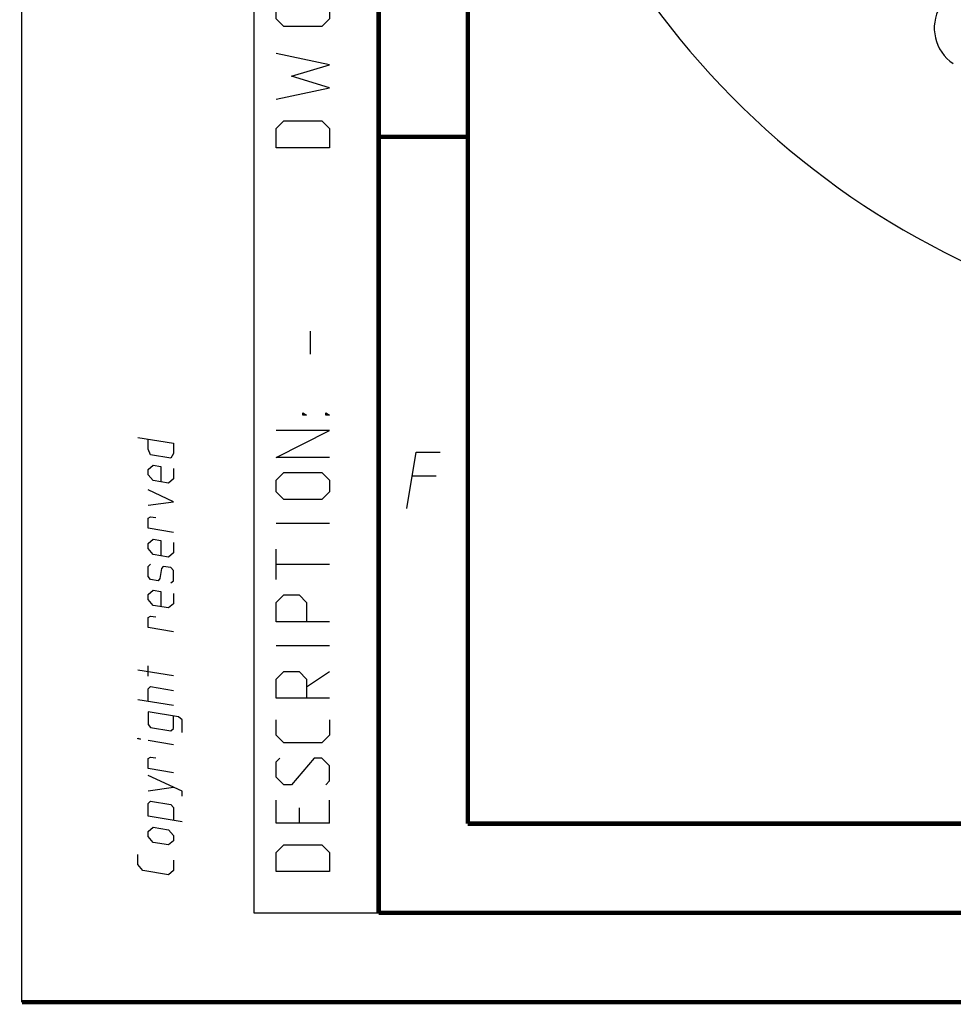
# Model space of a CAD drawing. Header units: millimetres. Extents: x 0 to 420, y 0 to 297.
# Tile 1 of 256: x 0 to 52, y 0 to 55. Entities that reach past the tile are written whole.
import ezdxf

# ---------------------------------------------------------------- set-up
doc = ezdxf.new("R2010")
doc.units = ezdxf.units.MM
doc.header["$LTSCALE"] = 23.1
doc.header["$PDMODE"] = 3
doc.header["$PDSIZE"] = 0.3125
doc.layers.get('0').update_dxf_attribs({"linetype": 'CONTINUOUS'})
doc.layers.get('Defpoints').update_dxf_attribs({"linetype": 'CONTINUOUS'})
doc.layers.add('DIM_PILOTEES', color=7, linetype='CONTINUOUS')
doc.styles.get("Standard").update_dxf_attribs({"font": 'txt', "width": 0.7})
doc.dimstyles.new('DIMSTYLE_9', dxfattribs={"dimtxt": 2.5, "dimasz": 3.5, "dimexe": 2, "dimexo": 0, "dimgap": 2.5, "dimtad": 1, "dimdsep": 46, "dimtxsty": 'Standard', "dimblk": '_FILLED', "dimblk1": '_FILLED', "dimblk2": '_FILLED', "dimcen": 0.09, "dimazin": 2, "dimtp": 0.5, "dimtm": 0.5, "dimtfac": 1, "dimtofl": 0, "dimtmove": 0, "dimatfit": 3, "dimldrblk": '_FILLED', "dimfxl": 0, "dimtolj": 1, "dimarcsym": 0})

# ---------------------------------------------------------------- blocks, each defined once
blk = doc.blocks.new('_FILLED')
at = {"color": 0, "linetype": 'ByBlock'}
blk.add_solid([(0, 0), (-1, 0.143), (-1, -0.143)], dxfattribs=at)
blk = doc.blocks.new('*D17')
at = {"layer": 'Defpoints', "color": 0, "linetype": 'Continuous'}
for p in [(26.572, 84.38), (72.546, 83.042), (116.973, 71.138), (76.555, 37.223)]:
    blk.add_point(p, dxfattribs=at)
at = {"layer": 'DIM_PILOTEES', "color": 0, "linetype": 'Continuous', "lineweight": -2}
for p, q in [((116.973, 71.138), (115.041, 71.655)), ((76.555, 37.223), (76.38, 39.215))]:
    blk.add_line(p, q, dxfattribs=at)
blk.add_arc((72.546, 83.042), 45.994, 349.3611, 270.6389, dxfattribs=at)
at = {"layer": 'DIM_PILOTEES', "color": 0, "linetype": 'Continuous', "lineweight": -2, "xscale": 3.5, "yscale": 3.5, "zscale": 3.5}
for p, rotation in [((116.973, 71.138), 257.1805517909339), ((76.555, 37.223), 2.819448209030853)]:
    blk.add_blockref('_FILLED', p, dxfattribs=dict(at, rotation=rotation))
at = {"layer": 'DIM_PILOTEES', "color": 0, "linetype": 'Continuous', "insert": (60.103, 133.353), "char_height": 2.5, "width": 26.73214, "attachment_point": 2, "rotation": 13.8919, "line_spacing_factor": 0.9}
blk.add_mtext('\\A1;{\\ftxt;\\W0.0001;\\H0.0001;\\~}{\\ftxt;\\W7.1285714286;\\H2.5; }{\\ftxt;\\W0.0001;\\H0.0001;\\~}', dxfattribs=at)

msp = doc.modelspace()

# ---------------------------------------------------------------- linework, layer by layer
at = {"color": 7, "linetype": 'Continuous'}
for p, q in [((0, 0), (0, 297)), ((25, 9.9999), (25, 10)), ((409.86, 10.0737), (25.007, 10.0134))]:
    msp.add_line(p, q, dxfattribs=at)
at = {"color": 2, "linetype": 'Continuous'}
for p, q in [((13, 292), (13, 5)), ((20, 292), (20, 5)), ((16.1786, 36.3214), (16.1786, 37.6071)), ((23.2333, 29.4749), (21.8833, 29.4749)), ((17.25, 26.8214), (14.25, 26.8214)), ((14.25, 23.6786), (14.25, 25.3929)), ((17.25, 24.5357), (14.25, 24.5357)), ((17.25, 19.9643), (14.25, 19.9643)), ((7.0715, 18.2775), (7.0715, 18.8489)), ((8.5001, 18.2823), (6.5001, 18.6089)), ((15.9643, 17.6786), (17.25, 18.5357)), ((8.5001, 16.6157), (6.5001, 16.9422)), ((8.5001, 14.4252), (7.0715, 14.6584)), ((7.0715, 11.8489), (8.5001, 12.0442)), ((17.25, 10.0357), (17.25, 11.3214)), ((15.5357, 10.8929), (15.5357, 10.0357)), ((13, 5), (20, 5))]:
    msp.add_line(p, q, dxfattribs=at)
at = {"color": 7, "linetype": 'Continuous', "const_width": 0.25}
for points in [[(20, 292), (20, 5)], [(25, 10), (25, 287)], [(20.0002, 48.5), (25.0002, 48.5)], [(409.8307, 10.048), (25, 10)], [(20, 5), (415, 5)], [(420, 0), (0, 0)]]:
    msp.add_lwpolyline(points, dxfattribs=at)
at = {"color": 2, "linetype": 'Continuous'}
for points in [[(15.5357, 55.5357), (15.5357, 56.1786), (17.25, 56.1786), (17.25, 55.1071), (16.8214, 54.6786), (14.6786, 54.6786), (14.25, 55.1071), (14.25, 56.1786)], [(14.25, 50.6071), (17.25, 51.25), (15.1071, 51.8929), (17.25, 52.5357), (14.25, 53.1786)], [(17.25, 47.8929), (14.25, 47.8929), (14.25, 48.9643), (14.6786, 49.3929), (16.8214, 49.3929), (17.25, 48.9643), (17.25, 47.8929)], [(15.9643, 32.8929), (15.75, 32.8929), (15.75, 33.0357), (15.9643, 32.8929)], [(17.25, 32.8929), (17.0357, 32.8929), (17.0357, 33.0357), (17.25, 32.8929)], [(17.25, 30.5357), (14.25, 30.5357), (17.25, 32.0357), (14.25, 32.0357)], [(6.5001, 31.6565), (8.5001, 31.3299), (8.5001, 30.7585), (8.3572, 30.4961), (7.2144, 30.6827), (7.0715, 30.9918), (7.0715, 31.5632)], [(21.5894, 27.6749), (22.1037, 30.8249), (23.4537, 30.8249)], [(8.5001, 29.9014), (8.5001, 29.3299), (8.2144, 29.0909), (7.3572, 29.2308), (7.0715, 29.5632), (7.0715, 29.8489), (7.3572, 30.088), (7.7858, 30.018), (7.7858, 29.1608)], [(16.8214, 28.1786), (14.6786, 28.1786), (14.25, 28.6071), (14.25, 29.25), (14.6786, 29.6786), (16.8214, 29.6786), (17.25, 29.25), (17.25, 28.6071), (16.8214, 28.1786)], [(7.0715, 27.8489), (8.5001, 28.0442), (7.0715, 28.706)], [(8.5001, 26.3299), (7.0715, 26.5632), (7.0715, 27.1346), (7.2144, 27.2065), (7.5001, 27.1599)], [(8.5001, 25.7585), (8.5001, 25.1871), (8.2144, 24.948), (7.3572, 25.088), (7.0715, 25.4203), (7.0715, 25.706), (7.3572, 25.9451), (7.7858, 25.8751), (7.7858, 25.018)], [(8.3572, 23.4961), (8.5001, 23.6157), (8.5001, 24.1871), (8.3572, 24.3533), (7.9286, 24.4232), (7.8334, 24.2959), (7.7382, 23.7401), (7.6429, 23.6127), (7.2144, 23.6827), (7.0715, 23.8489), (7.0715, 24.4203), (7.2144, 24.5399)], [(8.5001, 22.9014), (8.5001, 22.3299), (8.2144, 22.0909), (7.3572, 22.2308), (7.0715, 22.5632), (7.0715, 22.8489), (7.3572, 23.088), (7.7858, 23.018), (7.7858, 22.1608)], [(17.25, 21.3214), (14.25, 21.3214), (14.25, 22.3929), (14.6786, 22.8214), (15.5357, 22.8214), (15.9643, 22.3929), (15.9643, 21.3214)], [(8.5001, 20.7585), (7.0715, 20.9918), (7.0715, 21.5632), (7.2144, 21.6351), (7.5001, 21.5885)], [(17.25, 17.0357), (14.25, 17.0357), (14.25, 18.1071), (14.6786, 18.5357), (15.5357, 18.5357), (15.9643, 18.1071), (15.9643, 17.0357)], [(7.0715, 16.8489), (7.0715, 17.5632), (7.2143, 17.6827), (8.5001, 17.4728)], [(8.9763, 15.1093), (8.9763, 15.8236), (8.7858, 15.9976), (7.0715, 16.2775), (7.0715, 15.5632), (7.2143, 15.397), (8.3572, 15.2104), (8.5001, 15.3299), (8.5001, 16.0442)], [(17.25, 15.8214), (17.25, 14.9643), (16.8214, 14.5357), (14.6786, 14.5357), (14.25, 14.9643), (14.25, 15.8214)], [(6.6429, 14.7284), (6.5001, 14.7517), (6.5001, 14.7993), (6.6429, 14.7284)], [(8.5001, 12.8537), (7.0715, 13.087), (7.0715, 13.6584), (7.2143, 13.7303), (7.5001, 13.6837)], [(17.0357, 12.1786), (17.25, 12.3929), (17.25, 13.25), (16.8214, 13.6786), (16.3929, 13.6786), (15.1071, 12.1786), (14.6786, 12.1786), (14.25, 12.6071), (14.25, 13.4643), (14.4643, 13.6786)], [(8.9763, 11.5379), (8.9763, 11.8236), (7.0715, 12.706)], [(8.9763, 10.1093), (7.0715, 10.4203), (7.0715, 11.1346), (7.2143, 11.2541), (8.3572, 11.0675), (8.5001, 10.9014), (8.5001, 10.1871)], [(17.25, 10.0357), (14.25, 10.0357), (14.25, 11.3214)], [(8.2143, 8.8052), (7.3572, 8.9451), (7.0715, 9.2775), (7.0715, 9.5632), (7.3572, 9.8023), (8.2143, 9.6623), (8.5001, 9.3299), (8.5001, 9.0442), (8.2143, 8.8052)], [(17.25, 7.3214), (14.25, 7.3214), (14.25, 8.3929), (14.6786, 8.8214), (16.8214, 8.8214), (17.25, 8.3929), (17.25, 7.3214)], [(8.5001, 7.949), (8.5001, 7.3776), (8.2143, 7.1385), (6.7858, 7.3717), (6.5001, 7.7041), (6.5001, 8.2755)]]:
    msp.add_lwpolyline(points, dxfattribs=at)
at = {"color": 7, "linetype": 'Continuous'}
msp.add_arc((53.5543, 54.5997), 2.4, 150, 236.26767, dxfattribs=at)

# ---------------------------------------------------------------- dimensions: what is measured, and where the dimension line sits
at = {"layer": 'DIM_PILOTEES', "color": 2, "linetype": 'Continuous'}
dim = msp.add_angular_dim_3p(base=(26.5717, 84.3796), center=(72.5461, 83.0419), p1=(116.9726, 71.1378), p2=(76.5547, 37.2231), text='{\\ftxt;\\W0.0001;\\H0.0001;\\~}{\\ftxt;\\W7.1285714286;\\H2.5; }{\\ftxt;\\W0.0001;\\H0.0001;\\~}', dimstyle='DIMSTYLE_9', dxfattribs=at)
dim.commit()
dim.dimension.update_dxf_attribs({"geometry": '*D17', "text_midpoint": (61.5033, 127.6903), "dimtype": 165})

doc.saveas('drawing.dxf')
